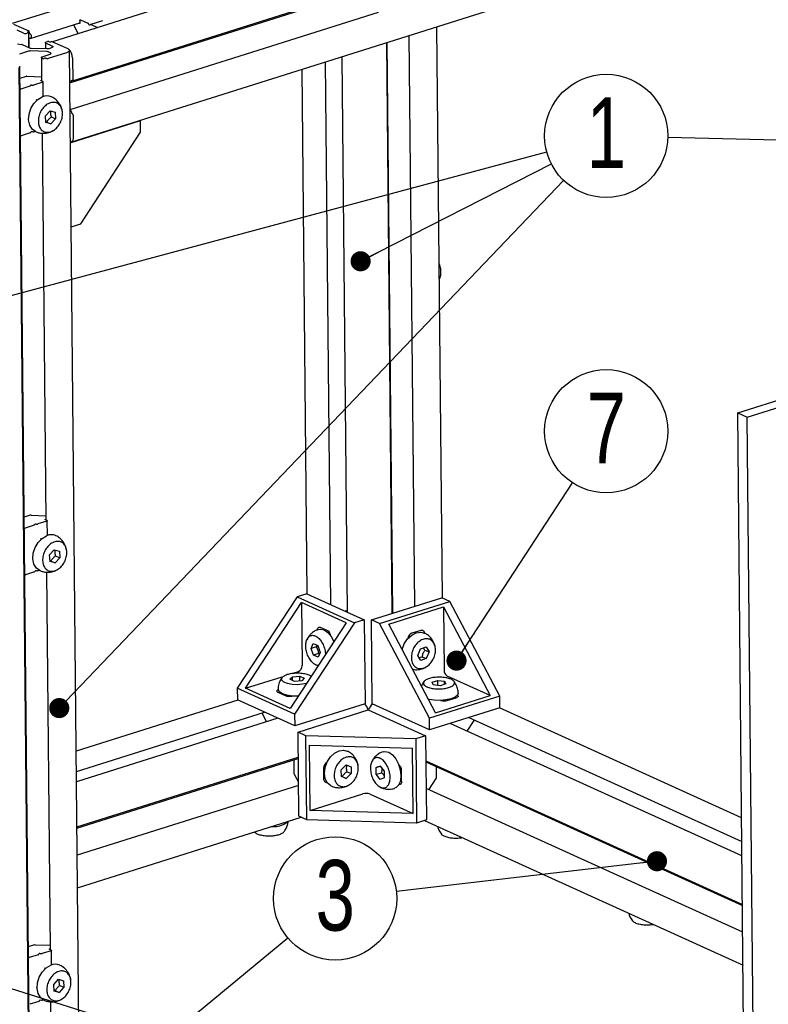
# Model space of a CAD drawing. Header units: millimetres. Extents: x 5 to 592, y 5 to 415.
# Tile 19 of 39: x 264 to 301, y 82 to 131. Entities that reach past the tile are written whole.
import ezdxf

# ---------------------------------------------------------------- set-up
doc = ezdxf.new("R2010")
doc.units = ezdxf.units.MM
doc.layers.add('NOTES', color=6, linetype='Continuous')
doc.layers.add('TRAIT-FORT', color=4, linetype='Continuous', lineweight=25)
doc.styles.add('SLDTEXTSTYLE0', font='TXT', dxfattribs={"width": 0.75})
doc.dimstyles.new('SLDDIMSTYLE2', dxfattribs={"dimtxt": 0.18, "dimasz": 1, "dimexe": 0, "dimexo": 0.0625, "dimgap": 0, "dimtad": 0, "dimtih": 1, "dimtoh": 1, "dimdec": 0, "dimrnd": 1e-09, "dimzin": 0, "dimdsep": 46, "dimtxsty": 'Standard', "dimblk1": 'DOT', "dimblk2": 'DOT', "dimsah": 1, "dimcen": 0.09, "dimadec": 0, "dimazin": 0, "dimtfac": 1, "dimtdec": 0, "dimtofl": 0, "dimtmove": 0, "dimatfit": 3, "dimldrblk": 'DOT', "dimfxl": 0, "dimfrac": 2, "dimtolj": 1, "dimtzin": 0, "dimarcsym": 0})

# ---------------------------------------------------------------- blocks, each defined once
blk = doc.blocks.new('SW_NOTE_4')
at = {"layer": 'NOTES', "color": 0}
blk.add_circle((-3.054, 0.076), 3.055, dxfattribs=at)
at = {"layer": 'NOTES', "color": 0, "insert": (-3.049, 1.982), "char_height": 3.5, "attachment_point": 2, "style": 'SLDTEXTSTYLE0'}
blk.add_mtext('1', dxfattribs=at)
blk = doc.blocks.new('_Dot')
at = {"color": 0, "linetype": 'ByBlock', "lineweight": -2}
blk.add_line((-0.5, 0), (-1, 0), dxfattribs=at)
at = {"color": 0, "linetype": 'ByBlock', "const_width": 0.5}
blk.add_lwpolyline([(-0.25, 0, 1), (0.25, 0, 1)], format="xyb", close=True, dxfattribs=at)
blk = doc.blocks.new('SW_NOTE_10')
at = {"layer": 'NOTES', "color": 0}
blk.add_circle((2.354, 1.947), 3.055, dxfattribs=at)
at = {"layer": 'NOTES', "color": 0, "insert": (2.359, 3.853), "char_height": 3.5, "attachment_point": 2, "style": 'SLDTEXTSTYLE0'}
blk.add_mtext('3', dxfattribs=at)
blk = doc.blocks.new('SW_NOTE_13')
at = {"layer": 'NOTES', "color": 0}
blk.add_circle((1.669, 2.558), 3.055, dxfattribs=at)
at = {"layer": 'NOTES', "color": 0, "insert": (1.674, 4.465), "char_height": 3.5, "attachment_point": 2, "style": 'SLDTEXTSTYLE0'}
blk.add_mtext('7', dxfattribs=at)

msp = doc.modelspace()

# ---------------------------------------------------------------- linework, layer by layer
at = {"layer": 'TRAIT-FORT', "color": 4, "linetype": 'Continuous', "lineweight": 25}
for p, q in [((316.0175, 146.0773), (265.6486, 130.1813)), ((266.5647, 128.1579), (316.9392, 144.0557)), ((266.6424, 128.2494), (317.017, 144.1472)), ((266.5624, 125.1961), (316.937, 141.0939)), ((267.5055, 132.2951), (263.6552, 131.08)), ((281.8029, 131.6307), (266.5209, 126.8078)), ((263.7223, 131.0564), (264.4727, 130.7158)), ((264.5521, 130.3471), (267.016, 131.1247)), ((266.7181, 131.0307), (266.7183, 131.0029)), ((266.929, 130.5854), (266.7279, 130.9659)), ((266.9848, 131.0934), (266.9569, 131.1061)), ((267.0149, 131.2411), (267.016, 131.1253)), ((267.046, 131.2731), (267.4121, 131.107)), ((267.4666, 131.0226), (267.4345, 131.0833)), ((267.5424, 131.0343), (267.5113, 131.0023)), ((268.1387, 131.2249), (267.55, 131.0391)), ((267.5646, 131.0377), (267.8919, 130.8892)), ((284.9978, 102.5903), (284.7225, 130.9272)), ((264.2216, 130.6062), (263.9056, 130.7496)), ((264.4556, 130.6192), (264.3975, 130.6009)), ((264.439, 130.6566), (264.4627, 130.6458)), ((264.4656, 130.6892), (264.4462, 130.6831)), ((264.4812, 129.8921), (264.474, 130.6341)), ((264.4919, 129.8872), (264.484, 130.7041)), ((264.5048, 130.6552), (264.505, 130.632)), ((264.537, 130.5714), (264.5607, 130.5606)), ((264.5928, 130.5), (264.5935, 130.4305)), ((283.3336, 130.4889), (283.6087, 102.1843)), ((263.9258, 130.0753), (264.1292, 130.0478)), ((264.1502, 130.0423), (264.5101, 129.8789)), ((264.5156, 130.3505), (264.4873, 130.3634)), ((265.2993, 130.1337), (265.3022, 129.8413)), ((265.6434, 129.9609), (265.3274, 130.1043)), ((265.3453, 130.1707), (265.4034, 130.1891)), ((265.4738, 130.187), (265.4975, 130.1762)), ((265.4836, 129.8497), (265.6255, 129.8945)), ((265.5678, 130.1741), (265.5872, 130.1802)), ((265.6575, 130.1781), (266.4079, 129.8376)), ((282.5039, 101.8356), (282.2289, 130.1403)), ((282.5321, 101.8445), (282.257, 130.1491)), ((299.6353, 111.7769), (357.7598, 130.1206)), ((300.1092, 111.5619), (358.2337, 129.9055)), ((264.4648, 129.7105), (264.0233, 129.5712)), ((265.354, 129.6977), (264.5564, 129.7217)), ((264.5944, 129.8625), (265.392, 129.8386)), ((265.1026, 129.4031), (265.114, 128.2286)), ((265.1486, 129.4401), (265.5361, 129.5624)), ((266.3543, 129.6383), (265.434, 129.3479)), ((265.554, 129.6288), (265.4383, 129.6813)), ((267.1674, 60.2806), (266.4923, 129.7495)), ((280.0084, 129.4395), (280.276, 101.9008)), ((264.7019, 59.5047), (264.0268, 128.9736)), ((265.1781, 129.3522), (265.1307, 129.3737)), ((265.2775, 129.3593), (265.2484, 129.3501)), ((265.3636, 129.35), (265.3478, 129.3572)), ((266.6483, 129.3827), (266.659, 128.2828)), ((279.4626, 102.2699), (279.201, 129.1847)), ((264.6744, 59.4352), (263.9993, 128.9041)), ((264.3426, 128.462), (264.0328, 128.3642)), ((264.3792, 128.4664), (265.1119, 128.4445)), ((278.0154, 128.8105), (278.2681, 102.8083)), ((264.5303, 127.9743), (264.0814, 127.8326)), ((264.5485, 127.9871), (264.5556, 128.0137)), ((264.6104, 128.031), (264.6808, 128.0289)), ((265.1664, 128.175), (264.7174, 128.0333)), ((265.1735, 128.2016), (265.0945, 128.2374)), ((265.1017, 128.264), (265.1136, 128.2677)), ((265.1918, 127.4667), (265.1848, 128.1898)), ((266.5501, 128.1593), (266.5076, 128.1786)), ((266.5809, 128.226), (266.5812, 128.1913)), ((266.6278, 128.2508), (266.612, 128.258)), ((264.8808, 127.2835), (264.8418, 127.3013)), ((265.2994, 126.4995), (265.5304, 126.7581)), ((265.3204, 126.1715), (265.2994, 126.4995)), ((265.5304, 126.7581), (265.7824, 126.6888)), ((265.7824, 126.6888), (265.8034, 126.3608)), ((266.5211, 126.7892), (266.5636, 126.7699)), ((266.5956, 126.7093), (266.596, 126.6745)), ((266.628, 126.6139), (266.6438, 126.6067)), ((266.6758, 126.5461), (266.6865, 125.4461)), ((264.4285, 126.3907), (264.4676, 126.3729)), ((265.3179, 126.21), (265.367, 126.1954)), ((265.5724, 126.1022), (265.3204, 126.1715)), ((265.367, 126.1954), (265.5724, 126.1022)), ((265.8034, 126.3608), (265.5724, 126.1022)), ((265.598, 126.454), (265.8034, 126.3608)), ((266.5368, 125.172), (270.0194, 126.2711)), ((270.0194, 126.2711), (269.9987, 126.2805)), ((270.025, 125.6899), (270.0194, 126.2711)), ((264.5528, 125.6586), (264.1039, 125.517)), ((264.5781, 125.698), (264.571, 125.6715)), ((264.7033, 125.7132), (264.6329, 125.7153)), ((264.7895, 125.7333), (264.7399, 125.7177)), ((265.1391, 125.6416), (265.3255, 106.4617)), ((267.0587, 121.1558), (270.025, 125.6899)), ((266.5773, 121.0039), (267.0587, 121.1558)), ((299.6353, 111.7769), (300.1092, 111.5619)), ((300.3104, 42.308), (299.6353, 111.7769)), ((300.7843, 42.093), (300.1092, 111.5619)), ((264.5541, 106.6951), (264.2443, 106.5973)), ((264.5907, 106.6995), (265.3234, 106.6775)), ((265.3851, 106.4346), (265.3061, 106.4705)), ((265.3132, 106.4971), (265.3251, 106.5008)), ((264.7419, 106.2073), (264.2929, 106.0657)), ((264.76, 106.2202), (264.7672, 106.2468)), ((264.822, 106.2641), (264.8923, 106.2619)), ((265.3779, 106.4081), (264.929, 106.2664)), ((265.4033, 105.6998), (265.3963, 106.4229)), ((265.0924, 105.5166), (265.0533, 105.5344)), ((265.5109, 104.7326), (265.7419, 104.9912)), ((265.7419, 104.9912), (265.994, 104.9219)), ((264.64, 104.6237), (264.6791, 104.606)), ((265.5319, 104.4046), (265.5109, 104.7326)), ((266.0149, 104.5939), (265.7839, 104.3353)), ((265.8096, 104.6871), (266.0149, 104.5939)), ((265.994, 104.9219), (266.0149, 104.5939)), ((265.5294, 104.4431), (265.5785, 104.4285)), ((265.7839, 104.3353), (265.5319, 104.4046)), ((265.5785, 104.4285), (265.7839, 104.3353)), ((264.7644, 103.8917), (264.3154, 103.75)), ((264.7897, 103.9311), (264.7825, 103.9046)), ((264.9148, 103.9463), (264.8445, 103.9484)), ((265.001, 103.9664), (264.9515, 103.9508)), ((265.3506, 103.8747), (265.5325, 85.1579)), ((277.7867, 102.6563), (274.8204, 98.1223)), ((278.273, 102.8098), (277.7867, 102.6563)), ((277.7867, 102.6563), (280.6302, 101.3659)), ((278.273, 102.8098), (281.1165, 101.5193)), ((281.4683, 101.5088), (284.9557, 102.6094)), ((285.3523, 102.4295), (284.9557, 102.6094)), ((275.2301, 98.1223), (278.0088, 102.3695)), ((280.2204, 101.3658), (278.0088, 102.3695)), ((278.0088, 102.3695), (278.0392, 99.2411)), ((281.8648, 101.3288), (285.3523, 102.4295)), ((282.3308, 101.3025), (285.0433, 102.1586)), ((285.0433, 102.1586), (287.3682, 97.7583)), ((285.0433, 102.1586), (285.0737, 99.0302)), ((287.8342, 97.732), (285.3523, 102.4295)), ((280.2755, 101.9481), (280.1643, 101.9515)), ((280.2204, 101.3658), (277.4418, 97.1186)), ((280.6302, 101.3659), (277.6639, 96.8318)), ((279.3042, 100.9724), (278.9408, 101.1373)), ((281.1165, 101.5193), (280.6302, 101.3659)), ((281.1165, 101.5193), (281.157, 97.3512)), ((281.5088, 97.3407), (281.4683, 101.5088)), ((281.8648, 101.3288), (281.4683, 101.5088)), ((284.3467, 96.6314), (281.8648, 101.3288)), ((284.6557, 96.9023), (282.3308, 101.3025)), ((279.3687, 100.9232), (279.3697, 100.8197)), ((279.3719, 100.9196), (279.3729, 100.8161)), ((279.4537, 100.7546), (279.4299, 100.7471)), ((283.3809, 100.6872), (283.3418, 100.7049)), ((283.9177, 100.9881), (283.4721, 100.8475)), ((283.6416, 100.8521), (283.6411, 100.9008)), ((278.4772, 100.0976), (278.5884, 100.3353)), ((278.7291, 100.1771), (278.4772, 100.0976)), ((278.5941, 99.7564), (278.4772, 100.0976)), ((278.5884, 100.3353), (278.8165, 100.2318)), ((278.775, 100.2506), (278.7291, 100.1771)), ((278.8165, 100.2318), (278.9333, 99.8906)), ((283.9088, 100.0791), (284.1885, 100.1674)), ((284.1258, 100.0152), (284.0522, 100.1244)), ((284.1885, 100.1674), (284.3311, 99.922)), ((284.6378, 100.1328), (284.6099, 100.2774)), ((278.8459, 99.8359), (278.5941, 99.7564)), ((278.8221, 99.6529), (278.5941, 99.7564)), ((278.9333, 99.8906), (278.8221, 99.6529)), ((278.8459, 99.8359), (278.8992, 99.8178)), ((283.7718, 99.7455), (283.9088, 100.0791)), ((283.9145, 99.5002), (283.7718, 99.7455)), ((283.9887, 99.6817), (284.1941, 99.5885)), ((284.1258, 100.0152), (284.3311, 99.922)), ((284.3311, 99.922), (284.1941, 99.5885)), ((278.6866, 99.2996), (278.8235, 99.2305)), ((284.1941, 99.5885), (283.9145, 99.5002)), ((275.2301, 98.1223), (277.0401, 98.6935)), ((277.0493, 98.6698), (276.9259, 98.4723)), ((277.4299, 98.5644), (277.5581, 98.6926)), ((277.5581, 98.6926), (277.9142, 98.7173)), ((277.5599, 98.5054), (277.5581, 98.6926)), ((277.5878, 98.8664), (277.8477, 98.9484)), ((277.9142, 98.7173), (278.1423, 98.6138)), ((277.9166, 98.4789), (277.9142, 98.7173)), ((287.3682, 97.7583), (285.2339, 98.7269)), ((277.6579, 98.4609), (277.4299, 98.5644)), ((278.0141, 98.4856), (277.6579, 98.4609)), ((278.1423, 98.6138), (278.0141, 98.4856)), ((284.4833, 98.4237), (284.7629, 98.5119)), ((284.5409, 98.2899), (284.4833, 98.4237)), ((284.8782, 98.2444), (284.5409, 98.2899)), ((284.7629, 98.5119), (285.1002, 98.4664)), ((284.7654, 98.2596), (284.7629, 98.5119)), ((285.1579, 98.3327), (284.8782, 98.2444)), ((285.1002, 98.4664), (285.1579, 98.3327)), ((285.1017, 98.315), (285.1002, 98.4664)), ((277.6639, 96.8318), (274.8204, 98.1223)), ((274.8204, 98.1223), (274.826, 97.5411)), ((277.4418, 97.1186), (275.2301, 98.1223)), ((276.8344, 97.9175), (277.1977, 97.7526)), ((277.294, 97.7705), (277.2944, 97.7262)), ((287.8342, 97.732), (284.3467, 96.6314)), ((284.6557, 96.9023), (287.3682, 97.7583)), ((287.8398, 97.1508), (287.8342, 97.732)), ((274.8467, 97.5316), (266.83, 95.0016)), ((277.6696, 96.2506), (274.826, 97.5411)), ((281.157, 97.3512), (277.6696, 96.2506)), ((284.3523, 96.0502), (281.5088, 97.3407)), ((285.2346, 97.5116), (285.6802, 97.6523)), ((285.3287, 97.5413), (285.3284, 97.5692)), ((266.8398, 93.9888), (276.1671, 96.9324)), ((276.0601, 96.8987), (276.0604, 96.8708)), ((276.07, 96.8339), (276.271, 96.4533)), ((277.6639, 96.8318), (277.6696, 96.2506)), ((277.8298, 95.9473), (281.3173, 97.0479)), ((281.3173, 97.0479), (284.1608, 95.7575)), ((287.8398, 97.1508), (284.3523, 96.0502)), ((299.8304, 91.7007), (287.8287, 97.1473)), ((276.8324, 96.6305), (266.8448, 93.4785)), ((284.3523, 96.0502), (284.3467, 96.6314)), ((299.8488, 89.809), (285.381, 96.3748)), ((286.2218, 95.9932), (286.5659, 96.5191)), ((286.2962, 96.6636), (299.8419, 90.5163)), ((278.2263, 95.7674), (277.8298, 95.9473)), ((277.8703, 91.7792), (277.8298, 95.9473)), ((278.2668, 91.5992), (278.2263, 95.7674)), ((283.6745, 95.604), (278.2263, 95.7674)), ((284.1608, 95.7575), (283.6745, 95.604)), ((284.1608, 95.7575), (284.2013, 91.5893)), ((278.4347, 92.0572), (278.4032, 95.2991)), ((278.4032, 95.2991), (283.5067, 95.146)), ((283.6745, 95.604), (283.715, 91.4359)), ((283.5382, 91.9042), (283.5067, 95.146)), ((266.8665, 91.2399), (277.8419, 94.7036)), ((266.8672, 91.1731), (277.8425, 94.6368)), ((277.6241, 94.5679), (277.6306, 93.8989)), ((279.9777, 94.0703), (280.2183, 94.3139)), ((280.2183, 94.3139), (280.4621, 94.2232)), ((281.7107, 94.1857), (281.9065, 94.2632)), ((281.9163, 94.2506), (281.7107, 94.1857)), ((281.9065, 94.2632), (282.1056, 94.0065)), ((284.1729, 94.5166), (299.8723, 87.3919)), ((284.1734, 94.4641), (299.8728, 87.3394)), ((277.6402, 93.862), (277.854, 93.4573)), ((279.0964, 94.1591), (279.1016, 93.6265)), ((279.0986, 93.9401), (279.1377, 93.9224)), ((279.1003, 93.7584), (279.1477, 93.7734)), ((279.981, 93.7361), (279.9777, 94.0703)), ((279.9808, 93.7534), (280.0194, 93.7386)), ((280.4653, 93.8889), (280.2248, 93.6454)), ((280.26, 93.9821), (280.4653, 93.8889)), ((280.4621, 94.2232), (280.4653, 93.8889)), ((281.7139, 93.8515), (281.7107, 94.1857)), ((281.7139, 93.8515), (281.9658, 93.931)), ((281.913, 93.5948), (281.7139, 93.8515)), ((282.1056, 94.0065), (282.1089, 93.6723)), ((282.9705, 93.5105), (282.9654, 94.043)), ((284.7003, 93.6869), (284.695, 94.2274)), ((277.8555, 93.3046), (266.8801, 89.8409)), ((280.2248, 93.6454), (279.981, 93.7361)), ((280.0194, 93.7386), (280.2248, 93.6454)), ((282.1089, 93.6723), (281.913, 93.5948)), ((282.9354, 93.7284), (282.9683, 93.7388)), ((282.9545, 93.7344), (282.9684, 93.7281)), ((284.3218, 93.089), (284.6892, 93.6506)), ((278.4347, 92.0572), (281.0522, 92.8833)), ((281.4039, 92.8727), (283.5382, 91.9042)), ((299.8855, 86.0259), (284.1862, 93.1506)), ((283.5382, 91.9042), (278.4347, 92.0572)), ((266.8959, 88.221), (277.9935, 91.7233)), ((278.2668, 91.5992), (277.8703, 91.7792)), ((283.715, 91.4359), (278.2668, 91.5992)), ((284.2013, 91.5893), (283.715, 91.4359)), ((284.1066, 91.5594), (299.9014, 84.3914)), ((276.476, 91.2444), (276.6689, 91.2598)), ((264.7611, 85.3913), (264.4513, 85.2935)), ((264.7978, 85.3957), (265.5304, 85.3737)), ((265.029, 84.9603), (265.0993, 84.9582)), ((265.5849, 85.1043), (265.136, 84.9626)), ((265.5921, 85.1308), (265.5131, 85.1667)), ((265.5203, 85.1933), (265.5322, 85.197)), ((265.6104, 84.396), (265.6033, 85.1191)), ((264.9489, 84.9036), (264.4999, 84.7619)), ((264.967, 84.9164), (264.9742, 84.943)), ((265.2994, 84.2128), (265.2603, 84.2306)), ((265.7179, 83.4288), (265.949, 83.6874)), ((265.949, 83.6874), (266.201, 83.6181)), ((266.201, 83.6181), (266.222, 83.2901)), ((264.8471, 83.32), (264.8861, 83.3022)), ((265.7389, 83.1008), (265.7179, 83.4288)), ((265.7365, 83.1393), (265.7856, 83.1247)), ((265.9909, 83.0315), (265.7389, 83.1008)), ((265.7856, 83.1247), (265.9909, 83.0315)), ((266.222, 83.2901), (265.9909, 83.0315)), ((266.0166, 83.3833), (266.222, 83.2901)), ((264.9714, 82.5879), (264.5224, 82.4462)), ((264.9967, 82.6273), (264.9895, 82.6008)), ((265.1218, 82.6425), (265.0515, 82.6446)), ((265.208, 82.6626), (265.1585, 82.647)), ((265.5577, 82.5709), (265.7441, 63.391))]:
    msp.add_line(p, q, dxfattribs=at)
at = {"layer": 'TRAIT-FORT', "color": 4, "linetype": 'Continuous', "lineweight": 25, "flags": 128}
for points in [[(267.016, 131.1253), (267.0155, 131.1166), (267.0138, 131.1087), (267.0109, 131.102), (267.0071, 131.0968), (267.0023, 131.0932), (266.9969, 131.0914), (266.991, 131.0914), (266.9848, 131.0934)], [(267.0149, 131.2411), (267.0154, 131.2499), (267.0171, 131.2577), (267.0199, 131.2644), (267.0238, 131.2697), (267.0285, 131.2732), (267.0339, 131.275), (267.0399, 131.275), (267.046, 131.2731)], [(267.5113, 131.0023), (267.5065, 130.9987), (267.5011, 130.9969), (267.4952, 130.997), (267.4891, 130.9989), (267.4829, 131.0026), (267.4769, 131.0079), (267.4714, 131.0147), (267.4666, 131.0226)], [(264.439, 130.6566), (264.4336, 130.6596), (264.4299, 130.663), (264.428, 130.6666), (264.428, 130.6703), (264.43, 130.6739), (264.4338, 130.6774), (264.4392, 130.6805), (264.4462, 130.6831)], [(264.4627, 130.6458), (264.4682, 130.6428), (264.4719, 130.6394), (264.4738, 130.6358), (264.4737, 130.6321), (264.4718, 130.6285), (264.468, 130.625), (264.4625, 130.6219), (264.4556, 130.6192)], [(264.4727, 130.7158), (264.4781, 130.7128), (264.4819, 130.7094), (264.4837, 130.7058), (264.4837, 130.7021), (264.4818, 130.6985), (264.478, 130.695), (264.4725, 130.6919), (264.4656, 130.6892)], [(264.5935, 130.4305), (264.5922, 130.4086), (264.5879, 130.3889), (264.5808, 130.3722), (264.5711, 130.3591), (264.5593, 130.3501), (264.5457, 130.3456), (264.531, 130.3458), (264.5156, 130.3505)], [(265.3274, 130.1043), (265.3139, 130.1119), (265.3046, 130.1204), (265.2999, 130.1294), (265.2999, 130.1386), (265.3048, 130.1477), (265.3143, 130.1563), (265.3279, 130.1641), (265.3453, 130.1707)], [(265.6434, 129.9609), (265.6569, 129.9534), (265.6662, 129.9449), (265.6709, 129.9359), (265.6709, 129.9266), (265.666, 129.9175), (265.6566, 129.9089), (265.6429, 129.9012), (265.6255, 129.8945)], [(265.1307, 129.3737), (265.1171, 129.3813), (265.1078, 129.3898), (265.1031, 129.3988), (265.1032, 129.408), (265.1081, 129.4171), (265.1175, 129.4257), (265.1312, 129.4335), (265.1486, 129.4401)], [(265.554, 129.6288), (265.5675, 129.6213), (265.5768, 129.6128), (265.5815, 129.6038), (265.5814, 129.5945), (265.5766, 129.5855), (265.5671, 129.5769), (265.5534, 129.5691), (265.5361, 129.5624)], [(266.4079, 129.8376), (266.4486, 129.8148), (266.4765, 129.7894), (266.4906, 129.7624), (266.4904, 129.7347), (266.4758, 129.7074), (266.4475, 129.6816), (266.4064, 129.6583), (266.3543, 129.6383)], [(265.0945, 128.2374), (265.0891, 128.2404), (265.0854, 128.2438), (265.0835, 128.2474), (265.0835, 128.2511), (265.0855, 128.2548), (265.0893, 128.2582), (265.0947, 128.2613), (265.1017, 128.264)], [(265.1735, 128.2016), (265.1789, 128.1985), (265.1827, 128.1951), (265.1846, 128.1915), (265.1845, 128.1878), (265.1826, 128.1842), (265.1788, 128.1808), (265.1733, 128.1777), (265.1664, 128.175)], [(266.5812, 128.1913), (266.5807, 128.1825), (266.579, 128.1746), (266.5761, 128.1679), (266.5723, 128.1627), (266.5675, 128.1591), (266.5621, 128.1573), (266.5562, 128.1574), (266.5501, 128.1593)], [(266.5809, 128.226), (266.5814, 128.2348), (266.5831, 128.2426), (266.5859, 128.2493), (266.5898, 128.2545), (266.5945, 128.2581), (266.6, 128.2599), (266.6059, 128.2599), (266.612, 128.258)], [(266.659, 128.2828), (266.6584, 128.274), (266.6567, 128.2661), (266.6539, 128.2595), (266.65, 128.2542), (266.6453, 128.2506), (266.6399, 128.2488), (266.634, 128.2489), (266.6278, 128.2508)], [(264.812, 125.7225), (264.6423, 125.8476), (264.5226, 126.0475), (264.4696, 126.3002), (264.4885, 126.5811), (264.5774, 126.8627), (264.7276, 127.1173), (264.9244, 127.3202), (265.1486, 127.4513)], [(266.6865, 125.4461), (266.6826, 125.3804), (266.6698, 125.3214), (266.6485, 125.2713), (266.6195, 125.232), (266.584, 125.2051), (266.5434, 125.1916), (266.5366, 125.1907)], [(265.3061, 106.4705), (265.3007, 106.4735), (265.2969, 106.4769), (265.295, 106.4805), (265.2951, 106.4842), (265.297, 106.4878), (265.3008, 106.4913), (265.3063, 106.4944), (265.3132, 106.4971)], [(265.3851, 106.4346), (265.3905, 106.4316), (265.3942, 106.4282), (265.3961, 106.4246), (265.3961, 106.4209), (265.3941, 106.4173), (265.3903, 106.4138), (265.3849, 106.4107), (265.3779, 106.4081)], [(265.0235, 103.9555), (264.8538, 104.0807), (264.7342, 104.2805), (264.6812, 104.5333), (264.7, 104.8142), (264.7889, 105.0957), (264.9391, 105.3504), (265.136, 105.5532), (265.3602, 105.6844)], [(278.7851, 100.9775), (278.7877, 101.0213), (278.7963, 101.0606), (278.8105, 101.094), (278.8298, 101.1202), (278.8534, 101.1381), (278.8806, 101.1471), (278.9101, 101.1469), (278.9408, 101.1373)], [(278.8455, 101.0345), (278.9379, 101.0497), (279.123, 101.0086), (279.3089, 100.8813), (279.4774, 100.6804), (279.6095, 100.4319)], [(282.9997, 100.0366), (283.0011, 100.0425), (283.1033, 100.3208), (283.2643, 100.5668), (283.4683, 100.7566), (283.6954, 100.8715), (283.9233, 100.9002), (284.0969, 100.8564)], [(278.2556, 98.3626), (278.0492, 98.3168), (277.7933, 98.2973), (277.5365, 98.3107), (277.3079, 98.3555), (277.1331, 98.4267), (277.032, 98.5161), (277.0159, 98.6138), (277.0866, 98.7087), (277.2362, 98.7901), (277.2966, 98.8112), (277.2966, 98.8112)], [(276.8344, 97.9175), (276.8073, 97.9327), (276.7886, 97.9496), (276.7792, 97.9677), (276.7794, 97.9861), (276.7891, 98.0043), (276.808, 98.0215), (276.8354, 98.0371), (276.8701, 98.0504)], [(277.845, 97.7227), (277.8439, 97.7227), (277.5482, 97.7316), (277.2763, 97.7745), (277.0548, 97.8473), (276.9053, 97.9429), (276.8425, 98.0518), (276.8411, 98.0703)], [(285.7755, 97.8778), (285.7439, 97.7849), (285.624, 97.6814), (285.4258, 97.5963), (285.1689, 97.5378), (284.8784, 97.5118), (284.5827, 97.5206), (284.3156, 97.5624)], [(285.7362, 97.7745), (285.7431, 97.77), (285.7617, 97.753), (285.7711, 97.735), (285.771, 97.7165), (285.7612, 97.6983), (285.7423, 97.6811), (285.715, 97.6656), (285.6802, 97.6523)], [(279.4822, 93.2719), (279.4481, 93.2889), (279.2834, 93.4322), (279.1764, 93.6445), (279.1377, 93.905), (279.1711, 94.1883), (279.2733, 94.4666), (279.4343, 94.7127), (279.6383, 94.9024), (279.8654, 95.0173)], [(279.8654, 95.0173), (280.0933, 95.046), (280.2657, 95.0028)], [(282.05, 94.9694), (282.1424, 94.9846), (282.3275, 94.9435)], [(282.3275, 94.9435), (282.5134, 94.8162), (282.682, 94.6153), (282.8167, 94.3603), (282.9043, 94.0763), (282.9363, 93.7911), (282.9096, 93.5325), (282.8267, 93.3259), (282.6958, 93.1915), (282.6221, 93.1576)], [(282.9705, 93.5105), (282.9679, 93.4667), (282.9594, 93.4273), (282.9452, 93.3939), (282.9259, 93.3677), (282.9022, 93.3498), (282.8751, 93.3408), (282.8456, 93.341), (282.8369, 93.3428)], [(265.5131, 85.1667), (265.5077, 85.1697), (265.504, 85.1731), (265.5021, 85.1767), (265.5021, 85.1804), (265.5041, 85.1841), (265.5078, 85.1875), (265.5133, 85.1906), (265.5203, 85.1933)], [(265.5921, 85.1308), (265.5975, 85.1278), (265.6012, 85.1244), (265.6031, 85.1208), (265.6031, 85.1171), (265.6011, 85.1135), (265.5974, 85.1101), (265.5919, 85.1069), (265.5849, 85.1043)], [(265.2306, 82.6517), (265.0609, 82.7769), (264.9412, 82.9767), (264.8882, 83.2295), (264.9071, 83.5104), (264.9959, 83.7919), (265.1462, 84.0466), (265.343, 84.2494), (265.5672, 84.3806)]]:
    msp.add_lwpolyline(points, dxfattribs=at)
at = {"layer": 'TRAIT-FORT', "color": 4, "linetype": 'Continuous', "lineweight": 25}
for centre, radius, start, end in [((266.801, 131.0045), 0.0826, 181.17334, 207.87601), ((267.3873, 131.061), 0.0522, 25.23672, 61.71047), ((267.5558, 131.0212), 0.0188, 61.9615, 135.57592), ((264.3175, 130.8682), 0.279, 249.906, 286.65875), ((264.4281, 130.6549), 0.0767, 0.19827, 46.88525), ((264.5748, 130.6301), 0.0699, 178.44607, 237.25384), ((264.5229, 130.5018), 0.0699, 358.44607, 57.25384), ((264.1203, 129.9716), 0.0768, 67.11265, 83.3623), ((265.4354, 130.0822), 0.1116, 69.906, 106.65875), ((265.5358, 130.281), 0.1116, 249.906, 286.65875), ((265.6192, 130.0733), 0.1116, 69.906, 106.65875), ((264.5446, 129.4356), 0.2863, 87.64235, 106.19451), ((264.5953, 130.0921), 0.2296, 248.21549, 269.75751), ((265.3531, 129.4682), 0.2296, 68.21549, 89.75751), ((265.4038, 130.1247), 0.2863, 267.64235, 286.19451), ((266.0732, 129.3807), 0.5751, 0.19827, 46.88525), ((265.2164, 129.457), 0.1116, 249.906, 286.65875), ((265.3095, 129.2523), 0.1116, 69.906, 106.65875), ((265.402, 129.4548), 0.1116, 249.906, 286.65875), ((264.3745, 128.352), 0.1145, 87.64235, 106.19451), ((264.5262, 127.9994), 0.0255, 279.4062, 331.18854), ((264.5989, 127.9721), 0.06, 78.91423, 136.11631), ((264.6855, 128.1433), 0.1145, 267.64235, 286.19451), ((264.0488, 127.9468), 0.1188, 264.77457, 285.9241), ((265.3744, 126.9453), 0.5541, 66.46278, 114.04772), ((266.5258, 126.7112), 0.0699, 358.44607, 57.25384), ((266.6658, 126.6726), 0.0699, 178.44607, 237.25384), ((266.606, 126.5479), 0.0699, 358.44607, 57.25384), ((264.0714, 125.6298), 0.1174, 264.64494, 286.05373), ((264.5487, 125.6838), 0.0255, 279.4062, 331.18854), ((264.6214, 125.6564), 0.06, 78.91423, 136.11631), ((264.708, 125.8277), 0.1145, 267.64235, 286.19451), ((264.586, 106.5851), 0.1145, 87.64235, 106.19451), ((264.2603, 106.1799), 0.1188, 264.77457, 285.9241), ((264.7377, 106.2325), 0.0255, 279.4062, 331.18854), ((264.8104, 106.2052), 0.06, 78.91423, 136.11631), ((264.897, 106.3764), 0.1145, 267.64235, 286.19451), ((265.5859, 105.1784), 0.5541, 66.46278, 114.04772), ((264.283, 103.8629), 0.1174, 264.64494, 286.05373), ((264.7602, 103.9168), 0.0255, 279.4062, 331.18854), ((264.8329, 103.8895), 0.06, 78.91423, 136.11631), ((264.9195, 104.0607), 0.1145, 267.64235, 286.19451), ((279.1182, 100.682), 0.3449, 3.38357, 57.37669), ((283.5902, 100.5618), 0.309, 112.45588, 175.18822), ((283.9608, 100.8397), 0.1545, 351.8181, 106.16907), ((277.7292, 99.2349), 0.31, 292.46689, 1.14542), ((285.4228, 99.0207), 0.3493, 178.44607, 237.25384), ((277.3898, 98.2811), 0.5623, 250.0181, 283.46088), ((280.7637, 96.9441), 0.5513, 10.47468, 46.82127), ((281.8029, 96.9364), 0.4835, 124.92354, 167.41697), ((285.0726, 98.0663), 0.5778, 253.46273, 286.28735), ((276.143, 96.8725), 0.0826, 181.17334, 207.87601), ((286.5082, 96.5569), 0.069, 326.84002, 343.60169), ((279.4137, 94.1629), 0.3173, 118.80958, 180.68693), ((282.6012, 94.0485), 0.3642, 359.14828, 51.63156), ((277.7132, 93.9006), 0.0826, 181.17334, 207.87601), ((279.2556, 93.6046), 0.1556, 171.9233, 275.47336), ((284.6339, 93.6872), 0.0664, 326.49864, 359.72028), ((281.2122, 92.3486), 0.5581, 69.906, 106.65875), ((276.6795, 92.1815), 0.9218, 269.34149, 312.95282), ((264.7931, 85.2813), 0.1145, 87.64235, 106.19451), ((265.0174, 84.9014), 0.06, 78.91423, 136.11631), ((265.104, 85.0726), 0.1145, 267.64235, 286.19451), ((264.4673, 84.8761), 0.1188, 264.77457, 285.9241), ((264.9447, 84.9287), 0.0255, 279.4062, 331.18854), ((265.793, 83.8746), 0.5541, 66.46278, 114.04772), ((264.9672, 82.613), 0.0255, 279.4062, 331.18854), ((265.04, 82.5857), 0.06, 78.91423, 136.11631), ((265.1265, 82.757), 0.1145, 267.64235, 286.19451)]:
    msp.add_arc(centre, radius, start, end, dxfattribs=at)
for points, knots in [([(266.133, 126.735), (266.1298, 126.7699), (266.1185, 126.897), (266.0164, 127.1025), (265.8387, 127.3083), (265.6845, 127.4203), (265.5992, 127.4507), (265.5942, 127.4525)], [0, 0, 0, 0, 0.1118552, 0.4073572, 0.7103407, 0.9829954, 1, 1, 1, 1]), ([(265.5964, 125.7261), (265.5631, 125.715), (265.4956, 125.6925), (265.3959, 125.6849), (265.2999, 125.697), (265.2118, 125.7302), (265.1326, 125.7835), (265.0659, 125.8546), (265.0125, 125.9428), (264.9748, 126.0439), (264.9532, 126.157), (264.9487, 126.2768), (264.9613, 126.402), (264.9905, 126.527), (265.036, 126.6503), (265.0956, 126.7662), (265.1687, 126.8736), (265.252, 126.9676), (265.3446, 127.047), (265.4305, 127.1009), (265.5184, 127.141), (265.6073, 127.167), (265.7069, 127.1757), (265.8029, 127.1632), (265.891, 127.1302), (265.9702, 127.0768), (266.0369, 127.0057), (266.0903, 126.9175), (266.128, 126.8164), (266.1496, 126.7033), (266.1541, 126.5835), (266.1415, 126.4583), (266.1123, 126.3333), (266.0668, 126.2101), (266.0072, 126.0941), (265.9341, 125.9867), (265.8507, 125.8927), (265.7581, 125.8135), (265.6724, 125.7588), (265.6174, 125.7351), (265.5964, 125.7261)], [0, 0, 0, 0, 0.02646261, 0.05369265, 0.08015526, 0.10738529, 0.13384791, 0.16107794, 0.18754055, 0.21477058, 0.2412332, 0.26846323, 0.29492584, 0.32215587, 0.34861849, 0.37584852, 0.40231113, 0.42954117, 0.45600378, 0.48323381, 0.5, 0.52646261, 0.55369265, 0.58015526, 0.60738529, 0.63384791, 0.66107794, 0.68754055, 0.71477058, 0.7412332, 0.76846323, 0.79492584, 0.82215587, 0.84861849, 0.87584852, 0.90231113, 0.92954117, 0.95600378, 0.98323381, 1, 1, 1, 1]), ([(265.598, 126.454), (265.5846, 126.517), (265.5625, 126.6211), (265.5715, 126.7105), (265.5751, 126.7458)], [0, 0, 0, 0, 0.6052638, 1, 1, 1, 1]), ([(265.367, 126.1954), (265.3991, 126.2458), (265.4591, 126.34), (265.5539, 126.4178), (265.598, 126.454)], [0, 0, 0, 0, 0.5347467, 1, 1, 1, 1]), ([(264.8135, 125.7233), (264.8629, 125.7033), (264.9724, 125.659), (265.127, 125.636), (265.2281, 125.6388), (265.2645, 125.6398)], [0, 0, 0, 0, 0.3445735, 0.7642158, 1, 1, 1, 1]), ([(265.2645, 125.6398), (265.3582, 125.6517), (265.4751, 125.6665), (265.58, 125.7173), (265.6008, 125.7273)], [0, 0, 0, 0, 0.8019445, 1, 1, 1, 1]), ([(265.6008, 125.7273), (265.6204, 125.735), (265.6528, 125.7476), (265.6804, 125.7687), (265.6912, 125.777)], [0, 0, 0, 0, 0.6053452, 1, 1, 1, 1]), ([(284.8476, 118.4247), (284.8526, 118.4331), (284.8671, 118.4579), (284.8881, 118.5196), (284.9098, 118.61), (284.92, 118.7247), (284.9167, 118.8476), (284.8991, 118.9734), (284.8726, 119.0882), (284.8472, 119.1572), (284.8366, 119.1859)], [0, 0, 0, 0, 0.0486938, 0.1427866, 0.2912962, 0.4441127, 0.5926224, 0.7454389, 0.8939486, 1, 1, 1, 1]), ([(266.3445, 104.9681), (266.3414, 105.003), (266.33, 105.1301), (266.2279, 105.3356), (266.0502, 105.5414), (265.896, 105.6534), (265.8108, 105.6838), (265.8057, 105.6856)], [0, 0, 0, 0, 0.1118552, 0.4073572, 0.7103407, 0.9829954, 1, 1, 1, 1]), ([(265.8079, 103.9592), (265.7746, 103.9481), (265.7071, 103.9255), (265.6074, 103.918), (265.5114, 103.9301), (265.4233, 103.9633), (265.3441, 104.0166), (265.2774, 104.0877), (265.224, 104.1759), (265.1863, 104.277), (265.1647, 104.3901), (265.1602, 104.5099), (265.1728, 104.6351), (265.202, 104.76), (265.2475, 104.8833), (265.3071, 104.9993), (265.3803, 105.1067), (265.4636, 105.2007), (265.5562, 105.2801), (265.642, 105.334), (265.7299, 105.3741), (265.8188, 105.4), (265.9184, 105.4088), (266.0145, 105.3963), (266.1026, 105.3632), (266.1818, 105.3099), (266.2484, 105.2388), (266.3018, 105.1506), (266.3395, 105.0495), (266.3611, 104.9364), (266.3657, 104.8166), (266.353, 104.6913), (266.3238, 104.5664), (266.2784, 104.4431), (266.2187, 104.3272), (266.1456, 104.2198), (266.0623, 104.1258), (265.9697, 104.0465), (265.8839, 103.9919), (265.8289, 103.9682), (265.8079, 103.9592)], [0, 0, 0, 0, 0.02646261, 0.05369265, 0.08015526, 0.10738529, 0.13384791, 0.16107794, 0.18754055, 0.21477058, 0.2412332, 0.26846323, 0.29492584, 0.32215587, 0.34861849, 0.37584852, 0.40231113, 0.42954117, 0.45600378, 0.48323381, 0.5, 0.52646261, 0.55369265, 0.58015526, 0.60738529, 0.63384791, 0.66107794, 0.68754055, 0.71477058, 0.7412332, 0.76846323, 0.79492584, 0.82215587, 0.84861849, 0.87584852, 0.90231113, 0.92954117, 0.95600378, 0.98323381, 1, 1, 1, 1]), ([(265.5785, 104.4285), (265.6106, 104.4789), (265.6706, 104.5731), (265.7654, 104.6509), (265.8096, 104.6871)], [0, 0, 0, 0, 0.5347467, 1, 1, 1, 1]), ([(265.8096, 104.6871), (265.7962, 104.7501), (265.774, 104.8541), (265.7831, 104.9436), (265.7866, 104.9789)], [0, 0, 0, 0, 0.6052638, 1, 1, 1, 1]), ([(265.8124, 103.9604), (265.832, 103.9681), (265.8643, 103.9807), (265.8919, 104.0018), (265.9027, 104.0101)], [0, 0, 0, 0, 0.6053452, 1, 1, 1, 1]), ([(265.025, 103.9563), (265.0744, 103.9364), (265.1839, 103.8921), (265.3385, 103.8691), (265.4396, 103.8719), (265.476, 103.8729)], [0, 0, 0, 0, 0.3445735, 0.7642158, 1, 1, 1, 1]), ([(265.476, 103.8729), (265.5697, 103.8848), (265.6866, 103.8996), (265.7916, 103.9504), (265.8124, 103.9604)], [0, 0, 0, 0, 0.8019445, 1, 1, 1, 1]), ([(278.2158, 100.2162), (278.2204, 100.2945), (278.2297, 100.4509), (278.312, 100.6274), (278.4346, 100.7342), (278.5889, 100.7572), (278.756, 100.6942), (278.9173, 100.5523), (279.0551, 100.3473), (279.1524, 100.1031), (279.1896, 99.9123), (279.193, 99.8137), (279.1936, 99.7963)], [0, 0, 0, 0, 0.1085332, 0.2170664, 0.3255996, 0.4341328, 0.542666, 0.6511992, 0.7597324, 0.8682656, 0.9767988, 1, 1, 1, 1]), ([(278.8473, 101.0285), (278.7873, 101.0086), (278.6672, 100.9686), (278.5189, 100.8605), (278.3738, 100.718), (278.3067, 100.5951), (278.2664, 100.5212)], [0, 0, 0, 0, 0.2372436, 0.4751875, 0.6847105, 1, 1, 1, 1]), ([(284.6099, 100.2774), (284.575, 100.3634), (284.5246, 100.4875), (284.3981, 100.646), (284.271, 100.7662), (284.1522, 100.8248), (284.0958, 100.8526)], [0, 0, 0, 0, 0.3475566, 0.50175, 0.7636972, 1, 1, 1, 1]), ([(278.8347, 99.2476), (278.8296, 99.2468), (278.7745, 99.2372), (278.6533, 99.2995), (278.4935, 99.4345), (278.3554, 99.6413), (278.2579, 99.8851), (278.22, 100.0843), (278.2166, 100.1908), (278.2158, 100.2162)], [0, 0, 0, 0, 0.0185315, 0.2032481, 0.3879646, 0.5726812, 0.7573977, 0.9421143, 1, 1, 1, 1]), ([(278.7291, 100.1771), (278.7613, 100.1197), (278.8214, 100.0123), (278.8382, 99.8919), (278.8459, 99.8359)], [0, 0, 0, 0, 0.5347467, 1, 1, 1, 1]), ([(284.6518, 100.0232), (284.6459, 99.9405), (284.6342, 99.7749), (284.5328, 99.5275), (284.382, 99.3162), (284.1927, 99.1628), (283.9877, 99.0852), (283.7899, 99.0919), (283.6215, 99.1823), (283.5017, 99.346), (283.4571, 99.5152), (283.4471, 99.6983), (283.4718, 99.8938), (283.5693, 100.1398), (283.7211, 100.3515), (283.9102, 100.5048), (284.1153, 100.5824), (284.3131, 100.5757), (284.4815, 100.4853), (284.6009, 100.3215), (284.647, 100.1527), (284.6509, 100.0482), (284.6518, 100.0232)], [0, 0, 0, 0, 0.0536862, 0.1073725, 0.1610587, 0.2147449, 0.2684311, 0.3221174, 0.3758036, 0.4294898, 0.483176, 0.5, 0.5536862, 0.6073725, 0.6610587, 0.7147449, 0.7684311, 0.8221174, 0.8758036, 0.9294898, 0.983176, 1, 1, 1, 1]), ([(283.8307, 99.6442), (283.8342, 99.6457), (283.8756, 99.6634), (283.9347, 99.673), (283.9887, 99.6817)], [0, 0, 0, 0, 0.0843016, 1, 1, 1, 1]), ([(283.9887, 99.6817), (284.004, 99.7455), (284.0326, 99.8647), (284.0962, 99.9675), (284.1258, 100.0152)], [0, 0, 0, 0, 0.5347467, 1, 1, 1, 1]), ([(283.5112, 99.0685), (283.5363, 99.0612), (283.6453, 99.0296), (283.8519, 99.0461), (284.0692, 99.0979), (284.1769, 99.1755), (284.2112, 99.2003)], [0, 0, 0, 0, 0.10648989, 0.461443, 0.82837622, 1, 1, 1, 1]), ([(277.2966, 98.8112), (277.3695, 98.8301), (277.5154, 98.8678), (277.7792, 98.8862), (278.041, 98.873), (278.2706, 98.8267), (278.4269, 98.7695), (278.4706, 98.7253), (278.4841, 98.7117)], [0, 0, 0, 0, 0.1836396, 0.3672792, 0.5509188, 0.7345585, 0.9181981, 1, 1, 1, 1]), ([(285.4209, 98.5676), (285.4693, 98.5405), (285.5661, 98.4864), (285.6091, 98.3873), (285.5681, 98.2886), (285.4415, 98.1997), (285.2452, 98.131), (285.001, 98.0901), (284.7364, 98.0817), (284.4815, 98.1067), (284.314, 98.1497), (284.1792, 98.2046), (284.078, 98.2709), (284.0312, 98.3688), (284.0733, 98.4678), (284.1996, 98.5566), (284.3959, 98.6254), (284.6401, 98.6662), (284.9048, 98.6747), (285.1593, 98.6495), (285.3282, 98.6069), (285.403, 98.5752), (285.4209, 98.5676)], [0, 0, 0, 0, 0.0536862, 0.1073725, 0.1610587, 0.2147449, 0.2684311, 0.3221174, 0.3758036, 0.4294898, 0.483176, 0.5, 0.5536862, 0.6073725, 0.6610587, 0.7147449, 0.7684311, 0.8221174, 0.8758036, 0.9294898, 0.983176, 1, 1, 1, 1]), ([(276.9259, 98.4723), (276.8955, 98.383), (276.8522, 98.256), (276.837, 98.1168), (276.8419, 98.0731), (276.8423, 98.0689)], [0, 0, 0, 0, 0.6817698, 0.9700567, 1, 1, 1, 1]), ([(284.0861, 98.4521), (284.0643, 98.4287), (284.0043, 98.3647), (283.974, 98.2816), (283.9548, 98.2288)], [0, 0, 0, 0, 0.364161, 1, 1, 1, 1]), ([(285.7315, 98.1546), (285.6976, 98.2413), (285.653, 98.3552), (285.5762, 98.449), (285.5578, 98.4714)], [0, 0, 0, 0, 0.7607585, 1, 1, 1, 1]), ([(285.7719, 97.8771), (285.7727, 97.8983), (285.7762, 97.9923), (285.751, 98.0838), (285.7315, 98.1546)], [0, 0, 0, 0, 0.2252639, 1, 1, 1, 1]), ([(280.8059, 94.2773), (280.8046, 94.3011), (280.7984, 94.4172), (280.7075, 94.6152), (280.5409, 94.8297), (280.3791, 94.9544), (280.2815, 94.9927), (280.2635, 94.9998)], [0, 0, 0, 0, 0.075599, 0.3683282, 0.6674262, 0.9386271, 1, 1, 1, 1]), ([(282.0494, 94.9689), (282.0085, 94.9543), (281.8961, 94.914), (281.7262, 94.8022), (281.5739, 94.6524), (281.5165, 94.5312), (281.4946, 94.4851)], [0, 0, 0, 0, 0.1713857, 0.4716202, 0.7987633, 1, 1, 1, 1]), ([(280.2145, 94.6971), (280.2821, 94.7105), (280.4173, 94.7372), (280.5982, 94.6702), (280.7365, 94.5312), (280.8168, 94.3284), (280.83, 94.0868), (280.7746, 93.8329), (280.6568, 93.5956), (280.4901, 93.4016), (280.3377, 93.3022), (280.1825, 93.2434), (280.0256, 93.2257), (279.8449, 93.288), (279.7065, 93.4283), (279.6262, 93.6307), (279.613, 93.8725), (279.6684, 94.1263), (279.7862, 94.3638), (279.9529, 94.5572), (280.1053, 94.6584), (280.1935, 94.6896), (280.2145, 94.6971)], [0, 0, 0, 0, 0.0536862, 0.1073725, 0.1610587, 0.2147449, 0.2684311, 0.3221174, 0.3758036, 0.4294898, 0.483176, 0.5, 0.5536862, 0.6073725, 0.6610587, 0.7147449, 0.7684311, 0.8221174, 0.8758036, 0.9294898, 0.983176, 1, 1, 1, 1]), ([(280.26, 93.9821), (280.2502, 94.046), (280.2319, 94.1655), (280.2488, 94.2685), (280.2567, 94.3164)], [0, 0, 0, 0, 0.5347467, 1, 1, 1, 1]), ([(281.9028, 94.6465), (281.9579, 94.6136), (282.0682, 94.5477), (282.2159, 94.3576), (282.329, 94.1249), (282.3949, 93.8686), (282.4061, 93.6195), (282.3614, 93.4052), (282.2657, 93.25), (282.13, 93.1712), (282.0058, 93.1766), (281.8793, 93.2243), (281.7513, 93.314), (281.6037, 93.4994), (281.4906, 93.7334), (281.4247, 93.9893), (281.4135, 94.2385), (281.4582, 94.4528), (281.5539, 94.6082), (281.6896, 94.6863), (281.8137, 94.6827), (281.8857, 94.6534), (281.9028, 94.6465)], [0, 0, 0, 0, 0.0536862, 0.1073725, 0.1610587, 0.2147449, 0.2684311, 0.3221174, 0.3758036, 0.4294898, 0.483176, 0.5, 0.5536862, 0.6073725, 0.6610587, 0.7147449, 0.7684311, 0.8221174, 0.8758036, 0.9294898, 0.983176, 1, 1, 1, 1]), ([(280.0194, 93.7386), (280.0532, 93.7863), (280.1163, 93.8755), (280.2144, 93.9483), (280.26, 93.9821)], [0, 0, 0, 0, 0.5347467, 1, 1, 1, 1]), ([(281.9747, 94.1753), (281.9797, 94.1483), (281.9939, 94.072), (281.9768, 93.9863), (281.9658, 93.931)], [0, 0, 0, 0, 0.3546227, 1, 1, 1, 1]), ([(281.9658, 93.931), (282.0152, 93.8894), (282.0729, 93.8408), (282.1034, 93.7839), (282.1079, 93.7756)], [0, 0, 0, 0, 0.85418298, 1, 1, 1, 1]), ([(279.4844, 93.2749), (279.521, 93.2585), (279.6187, 93.2146), (279.7559, 93.1902), (279.853, 93.1881), (279.8832, 93.1874)], [0, 0, 0, 0, 0.2916537, 0.7797596, 1, 1, 1, 1]), ([(279.8832, 93.1874), (279.9754, 93.1964), (280.1124, 93.2097), (280.2814, 93.2732), (280.3527, 93.3223), (280.3871, 93.3459)], [0, 0, 0, 0, 0.5162436, 0.7670862, 1, 1, 1, 1]), ([(281.8867, 93.2276), (281.8888, 93.2262), (281.939, 93.1899), (282.065, 93.1507), (282.2176, 93.1157), (282.315, 93.1141), (282.3453, 93.1136)], [0, 0, 0, 0, 0.01594581, 0.38902908, 0.8100357, 1, 1, 1, 1]), ([(282.3453, 93.1136), (282.4389, 93.1184), (282.5341, 93.1233), (282.6213, 93.1576), (282.6227, 93.1581)], [0, 0, 0, 0, 0.9838766, 1, 1, 1, 1]), ([(277.1382, 91.0178), (277.152, 91.0317), (277.1933, 91.0732), (277.2516, 91.1832), (277.3178, 91.3336), (277.3328, 91.4577), (277.3399, 91.517)], [0, 0, 0, 0, 0.1069483, 0.3192982, 0.6746495, 1, 1, 1, 1]), ([(275.6634, 90.9995), (275.6715, 90.9894), (275.6921, 90.9639), (275.7488, 90.9262), (275.828, 90.8879), (275.9251, 90.8551), (276.0346, 90.8293), (276.1557, 90.8107), (276.2825, 90.8002), (276.4139, 90.7979), (276.5281, 90.8032), (276.6392, 90.8143), (276.7461, 90.8309), (276.8578, 90.8573), (276.9577, 90.8905), (277.0404, 90.9292), (277.1047, 90.9707), (277.1303, 91), (277.1424, 91.0139)], [0, 0, 0, 0, 0.0427105, 0.1078205, 0.1748187, 0.2399287, 0.3069269, 0.3720369, 0.4390351, 0.5041451, 0.5711432, 0.6123956, 0.6775056, 0.7445038, 0.8096138, 0.876612, 0.941722, 1, 1, 1, 1]), ([(284.7566, 91.2645), (284.7728, 91.202), (284.8086, 91.0645), (284.895, 90.9513), (284.9422, 90.8895)], [0, 0, 0, 0, 0.45398133, 1, 1, 1, 1]), ([(284.9409, 90.8887), (284.949, 90.8786), (284.9696, 90.8531), (285.0262, 90.8154), (285.1055, 90.777), (285.2026, 90.7443), (285.3121, 90.7185), (285.4332, 90.6999), (285.56, 90.6894), (285.6915, 90.687), (285.8054, 90.6925), (285.8998, 90.7013), (285.9479, 90.7095), (285.9709, 90.7134)], [0, 0, 0, 0, 0.0656689, 0.1657777, 0.2687896, 0.3688984, 0.4719104, 0.5720192, 0.6750312, 0.77514, 0.878152, 0.9415789, 1, 1, 1, 1]), ([(294.2351, 86.9629), (294.2514, 86.9005), (294.2871, 86.763), (294.3736, 86.6498), (294.4208, 86.5879)], [0, 0, 0, 0, 0.4539813, 1, 1, 1, 1]), ([(294.4195, 86.5871), (294.4276, 86.577), (294.4481, 86.5515), (294.5048, 86.5138), (294.584, 86.4755), (294.6812, 86.4427), (294.7907, 86.4169), (294.9117, 86.3983), (295.0386, 86.3878), (295.1701, 86.3855), (295.284, 86.391), (295.3783, 86.3998), (295.4264, 86.4079), (295.4495, 86.4118)], [0, 0, 0, 0, 0.0656689, 0.1657777, 0.2687896, 0.3688984, 0.4719104, 0.5720192, 0.6750312, 0.77514, 0.878152, 0.9415789, 1, 1, 1, 1]), ([(266.015, 82.6554), (265.9817, 82.6443), (265.9141, 82.6217), (265.8145, 82.6142), (265.7184, 82.6263), (265.6303, 82.6595), (265.5511, 82.7128), (265.4845, 82.7839), (265.431, 82.8721), (265.3933, 82.9732), (265.3717, 83.0863), (265.3672, 83.2061), (265.3799, 83.3313), (265.4091, 83.4562), (265.4545, 83.5795), (265.5141, 83.6955), (265.5873, 83.8029), (265.6706, 83.8969), (265.7632, 83.9763), (265.849, 84.0302), (265.9369, 84.0703), (266.0259, 84.0962), (266.1254, 84.105), (266.2215, 84.0925), (266.3096, 84.0594), (266.3888, 84.0061), (266.4554, 83.935), (266.5089, 83.8468), (266.5466, 83.7457), (266.5682, 83.6326), (266.5727, 83.5128), (266.56, 83.3876), (266.5308, 83.2626), (266.4854, 83.1393), (266.4258, 83.0234), (266.3526, 82.916), (266.2693, 82.822), (266.1767, 82.7428), (266.0909, 82.6881), (266.0359, 82.6644), (266.015, 82.6554)], [0, 0, 0, 0, 0.0264626, 0.0536926, 0.0801553, 0.1073853, 0.1338479, 0.1610779, 0.1875406, 0.2147706, 0.2412332, 0.2684632, 0.2949258, 0.3221559, 0.3486185, 0.3758485, 0.4023111, 0.4295412, 0.4560038, 0.4832338, 0.5, 0.5264626, 0.5536926, 0.5801553, 0.6073853, 0.6338479, 0.6610779, 0.6875406, 0.7147706, 0.7412332, 0.7684632, 0.7949258, 0.8221559, 0.8486185, 0.8758485, 0.9023111, 0.9295412, 0.9560038, 0.9832338, 1, 1, 1, 1]), ([(266.5515, 83.6643), (266.5484, 83.6992), (266.537, 83.8263), (266.435, 84.0318), (266.2573, 84.2376), (266.103, 84.3496), (266.0178, 84.38), (266.0128, 84.3818)], [0, 0, 0, 0, 0.1118552, 0.4073572, 0.7103407, 0.9829954, 1, 1, 1, 1]), ([(266.0166, 83.3833), (266.0032, 83.4463), (265.9811, 83.5503), (265.9901, 83.6398), (265.9937, 83.6751)], [0, 0, 0, 0, 0.6052638, 1, 1, 1, 1]), ([(265.7856, 83.1247), (265.8176, 83.1751), (265.8776, 83.2693), (265.9725, 83.3471), (266.0166, 83.3833)], [0, 0, 0, 0, 0.5347467, 1, 1, 1, 1]), ([(265.232, 82.6525), (265.2814, 82.6326), (265.3909, 82.5883), (265.5456, 82.5653), (265.6467, 82.5681), (265.683, 82.5691)], [0, 0, 0, 0, 0.3445735, 0.7642158, 1, 1, 1, 1]), ([(265.683, 82.5691), (265.7768, 82.581), (265.8936, 82.5958), (265.9986, 82.6466), (266.0194, 82.6566)], [0, 0, 0, 0, 0.8019445, 1, 1, 1, 1]), ([(266.0194, 82.6566), (266.039, 82.6643), (266.0714, 82.6769), (266.0989, 82.698), (266.1098, 82.7063)], [0, 0, 0, 0, 0.6053452, 1, 1, 1, 1])]:
    msp.add_open_spline(points, degree=3, knots=knots, dxfattribs=at)

# ---------------------------------------------------------------- block references
at = {"layer": 'NOTES', "color": 211}
for name, p in [('SW_NOTE_4', (296.1686, 125.4358)), ('SW_NOTE_13', (291.4456, 108.3083)), ('SW_NOTE_10', (277.318, 85.7506))]:
    msp.add_blockref(name, p, dxfattribs=at)

# ---------------------------------------------------------------- leaders
for points in [[(320.4716, 124.8331), (296.1686, 125.4358)], [(230.211, 108.6501), (290.1642, 124.7206)], [(280.9352, 119.2944), (290.394, 124.1227)], [(265.9885, 97.1355), (291.0039, 123.3034)], [(285.6923, 99.4901), (291.4456, 108.3083)], [(295.6326, 89.5415), (282.7067, 88.0479)], [(252.1723, 86.8087), (276.7572, 79.1028)], [(255.873, 68.0171), (277.318, 85.7506)]]:
    msp.add_leader(points, dimstyle='SLDDIMSTYLE2', dxfattribs=at)

doc.saveas('drawing.dxf')
